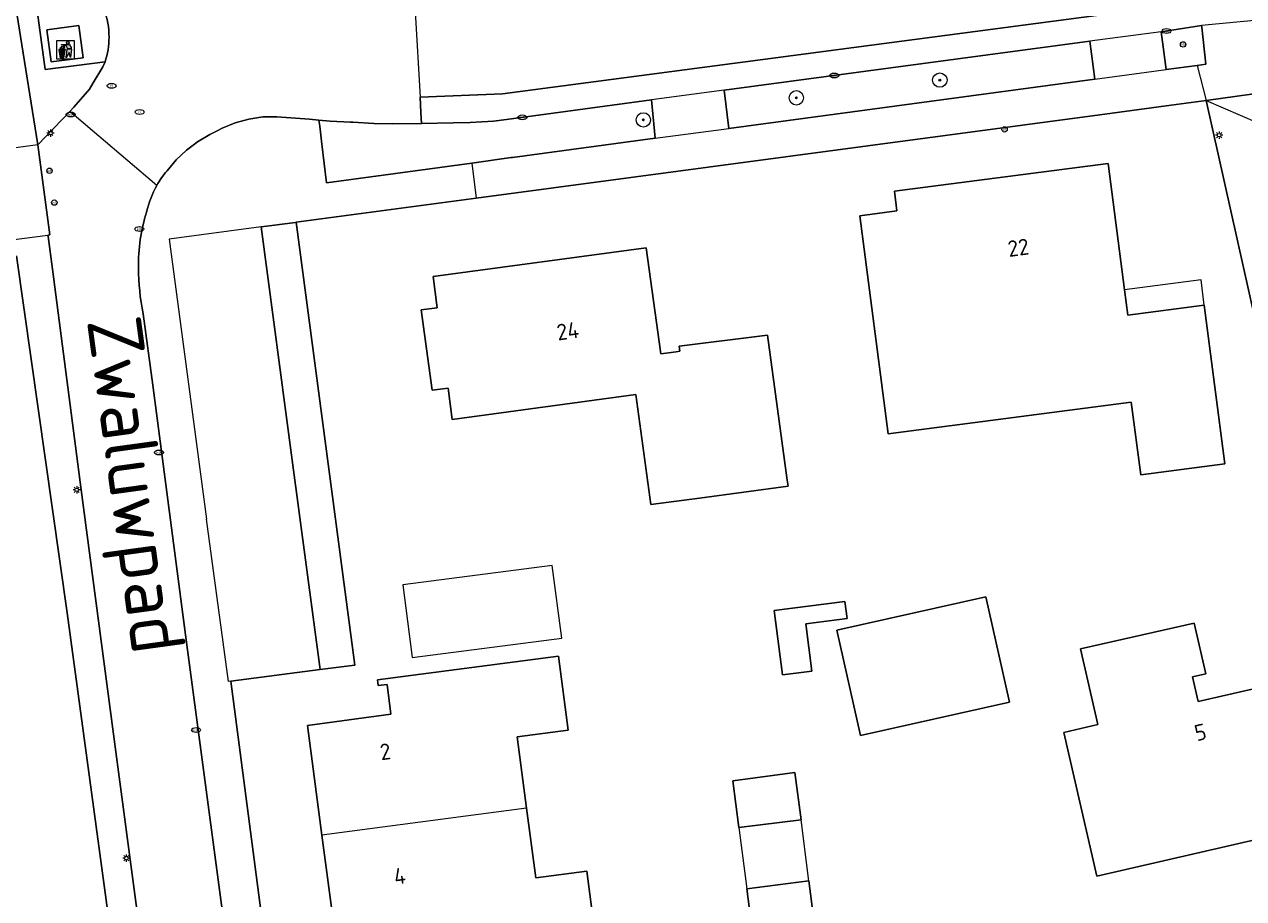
# Model space of a CAD drawing. Header units: metres. Extents: x 92650 to 117222, y 425801 to 461092.
# Tile 107 of 146: x 115710 to 115778, y 426618 to 426667. Entities that reach past the tile are written whole.
import ezdxf
from ezdxf.enums import TextEntityAlignment as Align

# ---------------------------------------------------------------- set-up
doc = ezdxf.new("R2010")
doc.units = ezdxf.units.M
doc.layers.get('0').update_dxf_attribs({"color": 253, "linetype": 'CONTINUOUS', "lineweight": 15})
for name, color, linetype, lineweight in [('B-WE-GR-BEPLANTING_CULTUUR_BODEMBEDEKKER-GV', 253, 'CONTINUOUS', 15), ('B-WE-GR-BEPLANTING_CULTUUR_HEESTERS-GV', 253, 'CONTINUOUS', 15), ('B-WE-GR-BOOM-S', 253, 'CONTINUOUS', 15), ('B-WE-IE-AFVAL APART PLAATS-S', 253, 'CONTINUOUS', 15), ('B-WE-IE-MEUBILAIR-S', 253, 'CONTINUOUS', 15), ('B-WE-KW-KUNSTWERK_DEK-GV', 253, 'CONTINUOUS', 15), ('B-WE-OG-BEBOUWING-GV', 253, 'CONTINUOUS', 15), ('B-WE-OG-BEBOUWING-T18', 253, 'CONTINUOUS', 15), ('B-WE-OG-BEBOUWING_LUIFEL-GV', 253, 'CONTINUOUS', 15), ('B-WE-OG-BEBOUWING_OVERBOUWING-GV', 253, 'CONTINUOUS', 15), ('B-WE-OG-TERREIN_BEGROEID-GV', 253, 'CONTINUOUS', 15), ('B-WE-OG-TERREIN_ERF-GV', 253, 'CONTINUOUS', 15), ('B-WE-OG-TERREIN_OEVER-GV', 253, 'CONTINUOUS', 15), ('B-WE-OG-TOPOGRAFIE-T18', 7, 'CONTINUOUS', 15), ('B-WE-OG-WATER_SLOOT-GV', 253, 'CONTINUOUS', 15), ('B-WE-VH-GESLOTENVERHARDING-GV', 253, 'CONTINUOUS', 15), ('B-WE-VH-OPENVERHARDING_BETONSTRAATSTEEN-GV', 253, 'CONTINUOUS', 15), ('B-WE-VH-OPENVERHARDING_TEGEL-GV', 253, 'CONTINUOUS', 15)]:
    doc.layers.add(name, color=color, linetype=linetype, lineweight=lineweight)
doc.styles.add('NLCS-ISO', font='NLCS-ISO.ttf')
doc.styles.add('NLCS-ISO-M200-T18', font='NLCS-ISO.ttf', dxfattribs={"height": 0.36})

# ---------------------------------------------------------------- blocks, each defined once
blk = doc.blocks.new('SIE-AFVAL APART PLAATS-SO')
h = blk.add_hatch(color=256)
h.dxf.hatch_style = 1
h.paths.add_polyline_path([(-0.09, 0.07), (-1.76, 0.07, 0.819081), (-1.79, -0.09), (-1.4, -2.19, 0.36153), (-1.37, -2.21), (-0.47, -2.21, 0.36153), (-0.44, -2.19), (-0.05, -0.09, 0.819081)])
h.paths.add_polyline_path([(-0.16, -0.1), (-0.2, -0.33), (-0.49, -0.33), (-0.47, -0.1)], flags=16)
h.paths.add_polyline_path([(-0.55, -0.1), (-0.58, -0.33), (-0.87, -0.33), (-0.87, -0.1)], flags=16)
h.paths.add_polyline_path([(-0.22, -0.42), (-0.27, -0.73), (-0.53, -0.73), (-0.5, -0.42)], flags=16)
h.paths.add_polyline_path([(-0.58, -0.42), (-0.61, -0.73), (-0.87, -0.73), (-0.87, -0.42)], flags=16)
h.paths.add_polyline_path([(-0.95, -0.1), (-0.95, -0.33), (-1.27, -0.33), (-1.29, -0.1)], flags=16)
h.paths.add_polyline_path([(-0.95, -0.42), (-0.95, -0.73), (-1.23, -0.73), (-1.26, -0.42)], flags=16)
h.paths.add_polyline_path([(-0.29, -0.83), (-0.34, -1.09), (-0.56, -1.09), (-0.54, -0.83)], flags=16)
h.paths.add_polyline_path([(-0.62, -0.83), (-0.65, -1.09), (-0.87, -1.09), (-0.87, -0.83)], flags=16)
h.paths.add_polyline_path([(-0.95, -0.83), (-0.95, -1.09), (-1.2, -1.09), (-1.22, -0.83)], flags=16)
h.paths.add_polyline_path([(-1.35, -0.33), (-1.64, -0.33), (-1.69, -0.1), (-1.37, -0.1)], flags=16)
h.paths.add_polyline_path([(-1.34, -0.42), (-1.31, -0.73), (-1.57, -0.73), (-1.63, -0.42)], flags=16)
h.paths.add_polyline_path([(-0.36, -1.18), (-0.41, -1.44), (-0.6, -1.44), (-0.57, -1.18)], flags=16)
h.paths.add_polyline_path([(-0.65, -1.18), (-0.68, -1.44), (-0.87, -1.44), (-0.87, -1.18)], flags=16)
h.paths.add_polyline_path([(-1.3, -0.83), (-1.28, -1.09), (-1.5, -1.09), (-1.55, -0.83)], flags=16)
h.paths.add_polyline_path([(-0.95, -1.18), (-0.95, -1.44), (-1.17, -1.44), (-1.19, -1.18)], flags=16)
h.paths.add_polyline_path([(-0.42, -1.53), (-0.47, -1.79), (-0.63, -1.79), (-0.6, -1.53)], flags=16)
h.paths.add_polyline_path([(-1.27, -1.18), (-1.25, -1.44), (-1.44, -1.44), (-1.49, -1.18)], flags=16)
h.paths.add_polyline_path([(-0.69, -1.53), (-0.71, -1.79), (-0.87, -1.79), (-0.87, -1.53)], flags=16)
h.paths.add_polyline_path([(-0.95, -1.53), (-0.95, -1.79), (-1.13, -1.79), (-1.16, -1.53)], flags=16)
h.paths.add_polyline_path([(-1.24, -1.53), (-1.22, -1.79), (-1.37, -1.79), (-1.42, -1.53)], flags=16)
h.paths.add_polyline_path([(-0.49, -1.89), (-0.53, -2.13), (-0.66, -2.13), (-0.64, -1.89)], flags=16)
h.paths.add_polyline_path([(-0.72, -1.89), (-0.74, -2.13), (-0.87, -2.13), (-0.87, -1.89)], flags=16)
h.paths.add_polyline_path([(-0.95, -1.89), (-0.95, -2.13), (-1.1, -2.13), (-1.12, -1.89)], flags=16)
h.paths.add_polyline_path([(-1.21, -1.89), (-1.18, -2.13), (-1.31, -2.13), (-1.35, -1.89)], flags=16)
h.paths.add_polyline_path([(-0.19, 0.78, -0.01173), (-0.3, 0.78, -0.148797), (-0.42, 1.03, -0.136076), (-0.69, 0.87), (-0.78, 0.85, -0.038293), (-1.14, 0.96), (-1.19, 0.81, -0.243822), (-1.56, 0.45, 0.344326), (-1, 0.22, -0.139345), (-0.6, 0.22, 0.618436), (-0.56, 0.27, -0.441494), (-0.47, 0.44, 0.309048)])
h.paths.add_polyline_path([(-0.49, 0.51, 0.351556), (-0.64, 0.31, 0.121061), (-1.02, 0.29, -0.288745), (-1.45, 0.42, 0.203599), (-1.12, 0.79), (-1.09, 0.87, 0.083075), (-0.28, 0.71, -0.242261)], flags=16)
h.paths.add_polyline_path([(-0.4, 0.79, -0.023345), (-0.63, 0.82, 0.07081), (-0.46, 0.9, 0.059965)], flags=16)
h.paths.add_polyline_path([(1.12, 1.48), (-1.07, 1.48, 0.860559), (-1.08, 1.42), (0.29, 1, -0.146703), (0.53, 0.28, 0.421968), (0.56, 0.25), (1.6, 0.31, 0.450293), (1.63, 0.34, 0.122241)])
h.paths.add_polyline_path([(0.26, 1.93, 1), (1.07, 1.93, 1)])
h.paths.add_polyline_path([(1.65, 0.15, 0.429303), (1.62, 0.18), (0.55, 0.23, 0.38429), (0.51, 0.2), (0.16, -2.16, 0.83726), (0.22, -2.18), (0.99, -0.78, -0.688204), (1.05, -0.78), (1.36, -2.14, 0.84934), (1.42, -2.14)])
for p, q in [((-0.09, 0.07), (-1.76, 0.07)), ((-1.4, -2.19), (-1.79, -0.09)), ((-1.37, -0.1), (-1.69, -0.1)), ((-1.64, -0.33), (-1.69, -0.1)), ((-1.64, -0.33), (-1.35, -0.33)), ((-1.63, -0.42), (-1.34, -0.42)), ((-1.57, -0.73), (-1.63, -0.42)), ((-1.57, -0.73), (-1.31, -0.73)), ((-1.55, -0.83), (-1.3, -0.83)), ((-1.5, -1.09), (-1.55, -0.83)), ((-1.5, -1.09), (-1.28, -1.09)), ((-1.49, -1.18), (-1.27, -1.18)), ((-1.44, -1.44), (-1.49, -1.18)), ((-1.44, -1.44), (-1.25, -1.44)), ((-1.42, -1.53), (-1.24, -1.53)), ((-1.37, -1.79), (-1.42, -1.53)), ((-1.37, -1.79), (-1.22, -1.79)), ((-1.37, -2.21), (-0.47, -2.21)), ((-1.31, -2.13), (-1.35, -1.89)), ((-1.35, -1.89), (-1.21, -1.89)), ((-1.31, -2.13), (-1.18, -2.13)), ((-0.95, -0.1), (-1.29, -0.1)), ((-1.27, -0.33), (-0.95, -0.33)), ((-1.26, -0.42), (-0.95, -0.42)), ((-1.23, -0.73), (-0.95, -0.73)), ((-1.22, -0.83), (-0.95, -0.83)), ((-1.2, -1.09), (-0.95, -1.09)), ((-1.19, -1.18), (-0.95, -1.18)), ((-1.17, -1.44), (-0.95, -1.44)), ((-1.16, -1.53), (-0.95, -1.53)), ((-1.13, -1.79), (-0.95, -1.79)), ((-1.12, -1.89), (-0.95, -1.89)), ((-1.1, -2.13), (-0.95, -2.13)), ((-0.95, -0.1), (-0.95, -0.33)), ((-0.95, -0.42), (-0.95, -0.73)), ((-0.95, -0.83), (-0.95, -1.09)), ((-0.95, -1.18), (-0.95, -1.44)), ((-0.95, -1.53), (-0.95, -1.79)), ((-0.95, -1.89), (-0.95, -2.13)), ((-0.87, -0.1), (-0.87, -0.33)), ((-0.55, -0.1), (-0.87, -0.1)), ((-0.87, -0.33), (-0.58, -0.33)), ((-0.87, -0.42), (-0.87, -0.73)), ((-0.87, -0.42), (-0.58, -0.42)), ((-0.87, -0.73), (-0.61, -0.73)), ((-0.87, -0.83), (-0.62, -0.83)), ((-0.87, -0.83), (-0.87, -1.09)), ((-0.87, -1.09), (-0.65, -1.09)), ((-0.87, -1.18), (-0.65, -1.18)), ((-0.87, -1.18), (-0.87, -1.44)), ((-0.87, -1.44), (-0.68, -1.44)), ((-0.87, -1.53), (-0.69, -1.53)), ((-0.87, -1.53), (-0.87, -1.79)), ((-0.87, -1.79), (-0.71, -1.79)), ((-0.87, -1.89), (-0.87, -2.13)), ((-0.87, -1.89), (-0.72, -1.89)), ((-0.87, -2.13), (-0.74, -2.13)), ((-0.66, -2.13), (-0.53, -2.13)), ((-0.64, -1.89), (-0.49, -1.89)), ((-0.63, -1.79), (-0.47, -1.79)), ((-0.6, -1.44), (-0.41, -1.44)), ((-0.6, -1.53), (-0.42, -1.53)), ((-0.57, -1.18), (-0.36, -1.18)), ((-0.56, -1.09), (-0.34, -1.09)), ((-0.54, -0.83), (-0.29, -0.83)), ((-0.53, -0.73), (-0.27, -0.73)), ((-0.53, -2.13), (-0.49, -1.89)), ((-0.5, -0.42), (-0.22, -0.42)), ((-0.49, -0.33), (-0.2, -0.33)), ((-0.16, -0.1), (-0.47, -0.1)), ((-0.47, -1.79), (-0.42, -1.53)), ((-0.44, -2.19), (-0.05, -0.09)), ((-0.41, -1.44), (-0.36, -1.18)), ((-0.34, -1.09), (-0.29, -0.83)), ((-0.27, -0.73), (-0.22, -0.42)), ((-0.2, -0.33), (-0.16, -0.1))]:
    blk.add_line(p, q)
blk.add_lwpolyline([(-2.5, -2.51), (2.5, -2.51), (2.5, 2.49), (-2.5, 2.49)], close=True)
for points in [[(-0.78, 0.85, -0.038293), (-1.14, 0.96), (-1.19, 0.81, -0.243822), (-1.56, 0.45, 0.344326), (-1, 0.22, -0.139345), (-0.6, 0.22, 0.618436), (-0.56, 0.27, -0.441494), (-0.47, 0.44, 0.309048), (-0.19, 0.78, -0.01173), (-0.3, 0.78, -0.01173)], [(-0.78, 0.85), (-0.69, 0.87, 0.136076), (-0.42, 1.03, 0.156405), (-0.29, 0.77)], [(-0.78, 0.85), (-0.69, 0.87, 0.136076), (-0.42, 1.03, 0.148797), (-0.3, 0.78, 0.148797)], [(-0.63, 0.82, 0.07081), (-0.46, 0.9, 0.059965), (-0.4, 0.79, 0.059965)], [(-0.4, 0.79, -0.023345), (-0.63, 0.82)]]:
    blk.add_lwpolyline(points, format="xyb")
for points in [[(-1.09, 0.87), (-1.12, 0.79, -0.203599), (-1.45, 0.42, 0.288745), (-1.02, 0.29, -0.121061), (-0.64, 0.31, -0.351556), (-0.49, 0.51, 0.242261), (-0.28, 0.71, -0.083075)], [(-1.07, 1.48), (1.12, 1.48, -0.122241), (1.63, 0.34, -0.450293), (1.6, 0.31), (0.56, 0.25, -0.421968), (0.53, 0.28, 0.146703), (0.29, 1), (-1.08, 1.42, -0.860559)], [(0.55, 0.23), (1.62, 0.18, -0.429303), (1.65, 0.15), (1.42, -2.14, -0.84934), (1.36, -2.14), (1.05, -0.78, 0.688204), (0.99, -0.78), (0.22, -2.18, -0.83726), (0.16, -2.16), (0.51, 0.2, -0.38429)]]:
    blk.add_lwpolyline(points, format="xyb", close=True)
for points in [[(-1.35, -0.33), (-1.37, -0.1)], [(-1.31, -0.73), (-1.34, -0.42)], [(-1.28, -1.09), (-1.3, -0.83)], [(-1.27, -0.33), (-1.29, -0.1)], [(-1.25, -1.44), (-1.27, -1.18)], [(-1.23, -0.73), (-1.26, -0.42)], [(-1.22, -1.79), (-1.24, -1.53)], [(-1.2, -1.09), (-1.22, -0.83)], [(-1.18, -2.13), (-1.21, -1.89)], [(-1.17, -1.44), (-1.19, -1.18)], [(-1.18, -2.22), (-1.18, -2.21)], [(-1.13, -1.79), (-1.16, -1.53)], [(-1.1, -2.13), (-1.12, -1.89)], [(-0.74, -2.13), (-0.72, -1.89)], [(-0.71, -1.79), (-0.69, -1.53)], [(-0.68, -1.44), (-0.65, -1.18)], [(-0.66, -2.13), (-0.64, -1.89)], [(-0.65, -1.09), (-0.62, -0.83)], [(-0.63, -1.79), (-0.6, -1.53)], [(-0.61, -0.73), (-0.58, -0.42)], [(-0.6, -1.44), (-0.57, -1.18)], [(-0.58, -0.33), (-0.55, -0.1)], [(-0.56, -1.09), (-0.54, -0.83)], [(-0.53, -0.73), (-0.5, -0.42)], [(-0.49, -0.33), (-0.47, -0.1)]]:
    blk.add_lwpolyline(points)
blk.add_circle((0.66, 1.93), 0.401)
for centre, radius, start, end in [((-1.76, -0.01), 0.0869, 90, 247.281), ((-0.09, -0.01), 0.0869, 292.719, 90), ((-1.37, -2.18), 0.0318, 190.4943, 270), ((-0.47, -2.18), 0.0318, 270, 349.5057)]:
    blk.add_arc(centre, radius, start, end)
blk = doc.blocks.new('SIE-MEUBILAIR_PAAL_LICHTMAST-SO')
for points in [[(-0.62, 0), (-1, 0)], [(-0.71, 0.71), (-0.44, 0.44)], [(0, 1), (0, 0.62)], [(0.44, 0.44), (0.71, 0.71)], [(1, 0), (0.62, 0)], [(-0.71, -0.71), (-0.44, -0.44)], [(0, -0.62), (0, -1)], [(0.44, -0.44), (0.71, -0.71)]]:
    blk.add_lwpolyline(points)
blk.add_circle((0, 0), 0.5)
blk = doc.blocks.new('SIE-MEUBILAIR_PAAL_AFSLUITPAAL-SO')
blk.add_circle((0, 0), 0.75)
at = {"style": 'NLCS-ISO'}
blk.add_text('af', height=0.75, dxfattribs=at).set_placement((0, 0.05), align=Align.MIDDLE_CENTER)
blk = doc.blocks.new('SIE-MEUBILAIR_PAAL_VERKEERSBORD-SO')
blk.add_circle((0, 0), 0.75)
at = {"style": 'NLCS-ISO'}
blk.add_text('vb', height=0.75, dxfattribs=at).set_placement((0, 0.07), align=Align.MIDDLE_CENTER)
blk = doc.blocks.new('SIE-MEUBILAIR_PUT_KOLK-SO')
blk.add_ellipse((0, 0), major_axis=(1.25, 0), ratio=0.54)
at = {"style": 'NLCS-ISO'}
blk.add_text('klk', height=0.75, dxfattribs=at).set_placement((0.03, 0), align=Align.MIDDLE_CENTER)
blk = doc.blocks.new('SIE-MEUBILAIR_PUT_RIOOLPUT-SO')
blk.add_ellipse((0, 0), major_axis=(1.25, 0), ratio=0.54)
at = {"style": 'NLCS-ISO'}
blk.add_text('ri', height=0.75, dxfattribs=at).set_placement((-0.04, 0.07), align=Align.MIDDLE_CENTER)
blk = doc.blocks.new('SGR-BOOM_GBKN-SO')
at = {"linetype": 'ByBlock', "lineweight": 18}
h = blk.add_hatch(color=0, dxfattribs=at)
h.dxf.hatch_style = 1
edge = h.paths.add_edge_path()
edge.add_arc((0, 0), 0.25, 0, 360)
at = {"color": 0, "linetype": 'ByBlock', "lineweight": 18}
for radius in [2, 0.25]:
    blk.add_circle((0, 0), radius, dxfattribs=at)
at = {"color": 0, "linetype": 'ByBlock', "lineweight": 18, "style": 'NLCS-ISO'}
blk.add_attdef('SOORT', (2.5, 0), '', height=1.5, dxfattribs=at)

msp = doc.modelspace()

# ---------------------------------------------------------------- linework, layer by layer
at = {"layer": 'B-WE-GR-BEPLANTING_CULTUUR_BODEMBEDEKKER-GV', "transparency": 33554687, "flags": 128}
for points in [[(115773.728, 426664.58), (115775.436, 426664.81), (115775.918, 426664.885), (115775.694, 426666.937), (115775.684, 426667.035), (115774.032, 426666.764), (115773.443, 426666.685)], [(115769.759, 426664.048), (115769.474, 426666.154), (115749.133, 426663.432), (115749.398, 426661.313)], [(115737.373, 426659.698), (115745.29, 426660.761), (115745.093, 426662.892), (115737.038, 426661.814), (115736.309, 426661.718), (115735.007, 426661.644), (115734.073, 426661.621), (115732.308, 426661.577), (115732.271, 426661.576), (115730.666, 426661.559), (115729.65, 426661.585), (115728.479, 426661.653), (115728.351, 426661.66), (115727.217, 426661.721), (115726.598, 426661.774), (115726.64, 426661.43), (115726.761, 426660.437), (115727.025, 426658.282), (115735.095, 426659.386), (115737.295, 426659.687)]]:
    msp.add_lwpolyline(points, close=True, dxfattribs=at)
at = {"layer": 'B-WE-GR-BEPLANTING_CULTUUR_HEESTERS-GV', "transparency": 33554687, "flags": 128}
msp.add_lwpolyline([(115726.676, 426631.225), (115728.598, 426631.476), (115725.332, 426656.092), (115725.287, 426656.086), (115723.391, 426655.832), (115725.116, 426642.865)], close=True, dxfattribs=at)
at = {"layer": 'B-WE-KW-KUNSTWERK_DEK-GV', "transparency": 33554687, "flags": 128}
msp.add_lwpolyline([(115696.623, 426653.424), (115697.492, 426653.538), (115699.308, 426653.777), (115700.1, 426653.881), (115708.513, 426654.987), (115709.639, 426655.134), (115711.524, 426655.382), (115711.629, 426655.396), (115710.96, 426660.396), (115708.909, 426660.125), (115708.11, 426660.019), (115699.381, 426658.864), (115698.772, 426658.783), (115695.961, 426658.411), (115695.977, 426658.293), (115696.36, 426655.404), (115696.609, 426653.53)], close=True, dxfattribs=at)
at = {"layer": 'B-WE-OG-BEBOUWING-GV', "transparency": 33554687, "flags": 128}
for points in [[(115775.839, 426651.486), (115771.585, 426650.932), (115771.401, 426652.34), (115770.485, 426659.367), (115758.613, 426657.815), (115758.74, 426656.736), (115756.676, 426656.454), (115758.256, 426644.334), (115771.781, 426646.096), (115772.308, 426642.051), (115776.989, 426642.661)], [(115744.231, 426646.511), (115745.054, 426640.396), (115747.761, 426640.76), (115752.69, 426641.423), (115752.645, 426641.756), (115751.546, 426649.821), (115746.641, 426649.202), (115746.679, 426648.922), (115746.464, 426648.893), (115745.621, 426648.78), (115744.807, 426654.67), (115732.946, 426653.074), (115733.179, 426651.34), (115732.287, 426651.22), (115732.889, 426646.75), (115733.781, 426646.87), (115734.014, 426645.136)], [(115755.85, 426635.01), (115751.92, 426634.5), (115752.38, 426630.93), (115754.01, 426631.14), (115753.67, 426633.77), (115755.97, 426634.06)], [(115755.402, 426633.423), (115756.712, 426627.567), (115764.997, 426629.42), (115763.687, 426635.276)], [(115779.146, 426630.278), (115775.498, 426629.451), (115775.184, 426630.815), (115775.934, 426630.988), (115775.283, 426633.814), (115768.955, 426632.376), (115769.924, 426628.167), (115768.034, 426627.731), (115769.855, 426619.736), (115780.984, 426622.299)], [(115749.621, 426625.041), (115749.957, 426622.439), (115753.41, 426622.88), (115753.07, 426625.498)], [(115726.76, 426622.024), (115727.566, 426615.924), (115732.218, 426616.539), (115732.436, 426614.877), (115731.94, 426614.812), (115731.969, 426614.594), (115742.035, 426615.912), (115741.497, 426620.026), (115738.661, 426619.655), (115738.147, 426623.525)], [(115750.395, 426619.043), (115750.783, 426616.007), (115754.236, 426616.438), (115753.845, 426619.485)]]:
    msp.add_lwpolyline(points, close=True, dxfattribs=at)
msp.add_lwpolyline([(115738.147, 426623.525), (115737.621, 426627.484), (115740.457, 426627.856), (115739.918, 426631.97), (115729.851, 426630.652), (115729.893, 426630.335), (115730.389, 426630.4), (115730.606, 426628.738), (115725.955, 426628.124), (115726.76, 426622.024)], dxfattribs=at)
at = {"layer": 'B-WE-OG-BEBOUWING_LUIFEL-GV', "transparency": 33554687, "flags": 128}
for points in [[(115771.401, 426652.34), (115771.585, 426650.932), (115775.839, 426651.486), (115775.659, 426652.887)], [(115753.41, 426622.88), (115749.957, 426622.439), (115750.395, 426619.043), (115753.845, 426619.485)]]:
    msp.add_lwpolyline(points, close=True, dxfattribs=at)
at = {"layer": 'B-WE-OG-BEBOUWING_OVERBOUWING-GV', "transparency": 33554687, "flags": 128}
msp.add_lwpolyline([(115740.101, 426632.969), (115739.577, 426637.017), (115731.265, 426635.942), (115731.788, 426631.894)], close=True, dxfattribs=at)
at = {"layer": 'B-WE-OG-TERREIN_BEGROEID-GV', "transparency": 33554687, "flags": 128}
msp.add_lwpolyline([(115700.992, 426724.313), (115707.856, 426679.938), (115708.987, 426672.819), (115710.96, 426660.396), (115712.742, 426662.252), (115712.964, 426662.483), (115713.839, 426663.498), (115714.048, 426663.848), (115714.582, 426664.741), (115714.701, 426665.013), (115711.365, 426664.585), (115710.742, 426669.256), (115713.632, 426669.646), (115713.205, 426670.222), (115712.687, 426670.885)], dxfattribs=at)
at = {"layer": 'B-WE-OG-TERREIN_ERF-GV', "transparency": 33554687, "flags": 128}
for points in [[(115781.436, 426638.323), (115775.938, 426662.865), (115773.995, 426662.605), (115770.027, 426662.074), (115735.337, 426657.431), (115725.332, 426656.092), (115728.598, 426631.476), (115726.676, 426631.225), (115721.692, 426630.573), (115724.341, 426610.329)], [(115750.783, 426616.007), (115750.395, 426619.043), (115753.845, 426619.485), (115754.236, 426616.438)]]:
    msp.add_lwpolyline(points, dxfattribs=at)
for points in [[(115771.781, 426646.096), (115758.256, 426644.334), (115756.676, 426656.454), (115758.74, 426656.736), (115758.613, 426657.815), (115770.485, 426659.367), (115771.401, 426652.34), (115771.585, 426650.932), (115775.839, 426651.486), (115776.989, 426642.661), (115772.308, 426642.051)], [(115745.054, 426640.396), (115744.231, 426646.511), (115734.014, 426645.136), (115733.781, 426646.87), (115732.889, 426646.75), (115732.287, 426651.22), (115733.179, 426651.34), (115732.946, 426653.074), (115744.807, 426654.67), (115745.621, 426648.78), (115746.464, 426648.893), (115746.679, 426648.922), (115746.641, 426649.202), (115751.546, 426649.821), (115752.645, 426641.756), (115752.69, 426641.423), (115747.761, 426640.76)], [(115755.85, 426635.01), (115755.97, 426634.06), (115753.67, 426633.77), (115754.01, 426631.14), (115752.38, 426630.93), (115751.92, 426634.5)], [(115755.402, 426633.423), (115763.687, 426635.276), (115764.997, 426629.42), (115756.712, 426627.567)], [(115779.146, 426630.278), (115780.984, 426622.299), (115769.855, 426619.736), (115768.034, 426627.731), (115769.924, 426628.167), (115768.955, 426632.376), (115775.283, 426633.814), (115775.934, 426630.988), (115775.184, 426630.815), (115775.498, 426629.451)], [(115726.76, 426622.024), (115725.955, 426628.124), (115730.606, 426628.738), (115730.389, 426630.4), (115729.893, 426630.335), (115729.851, 426630.652), (115739.918, 426631.97), (115740.457, 426627.856), (115737.621, 426627.484), (115738.147, 426623.525), (115738.661, 426619.655), (115741.497, 426620.026), (115742.035, 426615.912), (115731.969, 426614.594), (115731.94, 426614.812), (115732.436, 426614.877), (115732.218, 426616.539), (115727.566, 426615.924)], [(115749.957, 426622.439), (115749.621, 426625.041), (115753.07, 426625.498), (115753.41, 426622.88)]]:
    msp.add_lwpolyline(points, close=True, dxfattribs=at)
at = {"layer": 'B-WE-OG-TERREIN_OEVER-GV', "transparency": 33554687, "flags": 128}
for points in [[(115709.989, 426604.809), (115711.582, 426604.977), (115712.148, 426605.037), (115713.167, 426605.068), (115714.565, 426605.203), (115715.972, 426605.833), (115716.777, 426606.523), (115717.01, 426606.723), (115717.425, 426607.408), (115717.565, 426609.673), (115715.295, 426626.659), (115713.365, 426641.211), (115711.771, 426653.484), (115711.534, 426655.307), (115711.524, 426655.382), (115711.629, 426655.396), (115710.96, 426660.396), (115708.987, 426672.819)], [(115709.773, 426654.219), (115712.594, 426634.375), (115715.664, 426611.719), (115715.922, 426609.316), (115715.968, 426608.883), (115715.954, 426607.996), (115715.842, 426607.451), (115715.631, 426607.056), (115715.156, 426606.559), (115714.658, 426606.215), (115714.271, 426606.045), (115713.615, 426605.945), (115712.978, 426605.884), (115712.436, 426605.824), (115711.817, 426605.783), (115710.797, 426605.808), (115710.269, 426606.016), (115710.155, 426606.443)]]:
    msp.add_lwpolyline(points, dxfattribs=at)
at = {"layer": 'B-WE-OG-WATER_SLOOT-GV', "transparency": 33554687, "flags": 128}
msp.add_lwpolyline([(115710.155, 426606.443), (115710.269, 426606.016), (115710.797, 426605.808), (115711.817, 426605.783), (115712.436, 426605.824), (115712.978, 426605.884), (115713.615, 426605.945), (115714.271, 426606.045), (115714.658, 426606.215), (115715.156, 426606.559), (115715.631, 426607.056), (115715.842, 426607.451), (115715.954, 426607.996), (115715.968, 426608.883), (115715.922, 426609.316), (115715.664, 426611.719), (115712.594, 426634.375), (115709.773, 426654.219)], dxfattribs=at)
at = {"layer": 'B-WE-VH-GESLOTENVERHARDING-GV', "transparency": 33554687, "flags": 128}
msp.add_lwpolyline([(115713.248, 426667.035), (115711.463, 426666.79), (115711.706, 426665.006), (115713.491, 426665.239)], close=True, dxfattribs=at)
at = {"layer": 'B-WE-VH-OPENVERHARDING_BETONSTRAATSTEEN-GV', "transparency": 33554687, "flags": 128}
msp.add_lwpolyline([(115732.222, 426663.057), (115736.801, 426663.229), (115774.206, 426668.155), (115784.493, 426669.527), (115791.622, 426670.483), (115808.752, 426672.783), (115825.262, 426674.452), (115837.812, 426675.208), (115846.398, 426675.497), (115846.389, 426680.599), (115834.859, 426680.397), (115825.094, 426679.747), (115813.831, 426678.644), (115792.053, 426675.795), (115736.011, 426668.274), (115731.946, 426667.79)], close=True, dxfattribs=at)
at = {"layer": 'B-WE-VH-OPENVERHARDING_BETONSTRAATSTEEN-GV', "transparency": 33554687}
for points in [[(115714.652, 426667.928, -0.085342), (115714.926, 426666.38)], [(115714.926, 426666.38, -0.079739), (115714.701, 426665.013)], [(115717.578, 426658.136, -0.04692), (115718.151, 426658.954)], [(115717.014, 426656.66, -0.075249), (115717.578, 426658.136)], [(115716.664, 426655.129, -0.037847), (115717.014, 426656.66)], [(115716.564, 426653.559, -0.040761), (115716.664, 426655.129)], [(115716.822, 426651.011, -0.051053), (115716.564, 426653.559)]]:
    msp.add_lwpolyline(points, format="xyb", dxfattribs=at)
at = {"layer": 'B-WE-VH-OPENVERHARDING_BETONSTRAATSTEEN-GV', "transparency": 33554687, "flags": 128}
for points in [[(115714.701, 426665.013), (115714.582, 426664.741), (115714.048, 426663.848), (115713.839, 426663.498), (115712.964, 426662.483), (115712.742, 426662.252)], [(115788.752, 426644.786), (115784.434, 426664.045), (115775.938, 426662.865), (115778.773, 426661.637), (115779.771, 426661.205), (115780.464, 426658.083), (115783.666, 426643.645)], [(115718.151, 426658.954), (115718.66, 426659.557), (115719.229, 426660.1), (115719.669, 426660.437), (115719.845, 426660.571), (115720.523, 426660.969), (115720.941, 426661.182), (115721.211, 426661.319), (115721.936, 426661.618), (115722.691, 426661.827), (115723.472, 426661.959), (115724.265, 426661.956), (115726.069, 426661.82), (115726.598, 426661.774), (115727.217, 426661.721), (115728.351, 426661.66), (115728.479, 426661.653), (115729.65, 426661.585), (115730.666, 426661.559), (115732.271, 426661.576), (115732.308, 426661.577), (115732.272, 426662.188), (115732.222, 426663.057)], [(115775.938, 426662.865), (115781.436, 426638.323), (115782.726, 426632.566), (115783.931, 426642.464), (115783.666, 426643.645)], [(115717.578, 426658.136), (115712.742, 426662.252), (115710.96, 426660.396)], [(115710.96, 426660.396), (115711.629, 426655.396), (115711.524, 426655.382), (115711.534, 426655.307), (115711.771, 426653.484), (115713.365, 426641.211), (115715.295, 426626.659), (115717.565, 426609.673), (115717.425, 426607.408), (115717.01, 426606.723), (115716.777, 426606.523), (115718.455, 426606.731), (115722.623, 426607.247), (115722.422, 426608.757), (115722.247, 426610.077), (115719.176, 426633.16), (115717.351, 426647.035), (115716.822, 426651.011)]]:
    msp.add_lwpolyline(points, dxfattribs=at)
at = {"layer": 'B-WE-VH-OPENVERHARDING_TEGEL-GV', "transparency": 33554687, "flags": 128}
for points in [[(115846.398, 426675.497), (115837.812, 426675.208), (115825.262, 426674.452), (115808.752, 426672.783), (115791.622, 426670.483), (115784.493, 426669.527), (115774.206, 426668.155), (115736.801, 426663.229), (115732.222, 426663.057), (115732.272, 426662.188), (115732.308, 426661.577), (115734.073, 426661.621), (115735.007, 426661.644), (115736.309, 426661.718), (115737.038, 426661.814), (115745.093, 426662.892)], [(115713.901, 426669.284), (115713.632, 426669.646), (115710.742, 426669.256), (115711.365, 426664.585), (115714.701, 426665.013)], [(115773.443, 426666.685), (115774.032, 426666.764), (115775.684, 426667.035)], [(115749.133, 426663.432), (115769.474, 426666.154)], [(115775.436, 426664.81), (115773.728, 426664.58)], [(115769.759, 426664.048), (115749.398, 426661.313)], [(115745.29, 426660.761), (115737.373, 426659.698), (115737.295, 426659.687), (115735.095, 426659.386), (115735.337, 426657.431), (115770.027, 426662.074), (115773.995, 426662.605), (115775.938, 426662.865)], [(115727.025, 426658.282), (115726.761, 426660.437), (115726.64, 426661.43), (115726.598, 426661.774), (115726.069, 426661.82), (115724.265, 426661.956), (115723.472, 426661.959), (115722.691, 426661.827), (115721.936, 426661.618), (115721.211, 426661.319), (115720.941, 426661.182), (115720.523, 426660.969), (115719.845, 426660.571), (115719.669, 426660.437), (115719.229, 426660.1), (115718.66, 426659.557), (115718.151, 426658.954)], [(115735.095, 426659.386), (115727.025, 426658.282)], [(115723.391, 426655.832), (115725.287, 426656.086), (115725.332, 426656.092), (115735.337, 426657.431)], [(115721.692, 426630.573), (115726.676, 426631.225), (115725.116, 426642.865), (115723.391, 426655.832), (115718.267, 426655.146), (115720.349, 426639.585)], [(115716.822, 426651.011), (115717.351, 426647.035), (115719.176, 426633.16), (115722.247, 426610.077), (115722.422, 426608.757), (115722.623, 426607.247), (115724.711, 426607.505), (115724.643, 426608.024), (115724.432, 426609.64), (115724.341, 426610.329), (115721.692, 426630.573), (115721.568, 426630.556), (115720.349, 426639.585)]]:
    msp.add_lwpolyline(points, dxfattribs=at)
at = {"layer": 'B-WE-VH-OPENVERHARDING_TEGEL-GV', "transparency": 33554687}
for points in [[(115714.926, 426666.38, 0.085342), (115714.652, 426667.928)], [(115714.701, 426665.013, 0.079739), (115714.926, 426666.38)], [(115718.151, 426658.954, 0.04692), (115717.578, 426658.136)], [(115717.578, 426658.136, 0.075249), (115717.014, 426656.66)], [(115717.014, 426656.66, 0.037847), (115716.664, 426655.129)], [(115716.664, 426655.129, 0.040761), (115716.564, 426653.559)], [(115716.564, 426653.559, 0.051053), (115716.822, 426651.011)]]:
    msp.add_lwpolyline(points, format="xyb", dxfattribs=at)
at = {"layer": 'B-WE-VH-OPENVERHARDING_TEGEL-GV', "transparency": 33554687, "flags": 128}
for points in [[(115775.684, 426667.035), (115775.694, 426666.937), (115775.918, 426664.885), (115775.436, 426664.81), (115775.938, 426662.865), (115784.434, 426664.045), (115784.219, 426666.042), (115784.714, 426667.878)], [(115713.491, 426665.239), (115711.706, 426665.006), (115711.463, 426666.79), (115713.248, 426667.035)], [(115769.474, 426666.154), (115769.759, 426664.048), (115773.728, 426664.58), (115773.443, 426666.685)], [(115749.398, 426661.313), (115749.133, 426663.432), (115745.093, 426662.892), (115745.29, 426660.761)]]:
    msp.add_lwpolyline(points, close=True, dxfattribs=at)

# ---------------------------------------------------------------- block references
at = {"layer": 'B-WE-GR-BOOM-S', "transparency": 33554687, "xscale": 0.2, "yscale": 0.2, "zscale": 0.2}
for p in [(115761.132, 426663.995), (115753.151, 426663.012), (115744.641, 426661.785)]:
    msp.add_blockref('SGR-BOOM_GBKN-SO', p, dxfattribs=at)
at = {"layer": 'B-WE-IE-AFVAL APART PLAATS-S', "transparency": 33554687, "xscale": 0.2, "yscale": 0.2, "zscale": 0.2}
msp.add_blockref('SIE-AFVAL APART PLAATS-SO', (115712.501, 426665.68), dxfattribs=at)
at = {"layer": 'B-WE-IE-MEUBILAIR-S', "transparency": 33554687, "xscale": 0.2, "yscale": 0.2, "zscale": 0.2}
for name, p in [('SIE-MEUBILAIR_PUT_KOLK-SO', (115773.738, 426666.725)), ('SIE-MEUBILAIR_PAAL_VERKEERSBORD-SO', (115774.662, 426665.977)), ('SIE-MEUBILAIR_PUT_KOLK-SO', (115755.258, 426664.25)), ('SIE-MEUBILAIR_PUT_RIOOLPUT-SO', (115715.062, 426663.68)), ('SIE-MEUBILAIR_PUT_KOLK-SO', (115712.795, 426662.083)), ('SIE-MEUBILAIR_PUT_RIOOLPUT-SO', (115716.625, 426662.223)), ('SIE-MEUBILAIR_PUT_KOLK-SO', (115737.911, 426661.922)), ('SIE-MEUBILAIR_PAAL_AFSLUITPAAL-SO', (115764.734, 426661.257)), ('SIE-MEUBILAIR_PAAL_LICHTMAST-SO', (115711.664, 426661.05)), ('SIE-MEUBILAIR_PAAL_LICHTMAST-SO', (115776.665, 426660.934)), ('SIE-MEUBILAIR_PAAL_AFSLUITPAAL-SO', (115711.613, 426658.954)), ('SIE-MEUBILAIR_PAAL_AFSLUITPAAL-SO', (115711.883, 426657.186)), ('SIE-MEUBILAIR_PUT_KOLK-SO', (115716.616, 426655.718)), ('SIE-MEUBILAIR_PUT_KOLK-SO', (115717.706, 426643.291)), ('SIE-MEUBILAIR_PAAL_LICHTMAST-SO', (115713.125, 426641.218)), ('SIE-MEUBILAIR_PUT_KOLK-SO', (115719.769, 426627.867)), ('SIE-MEUBILAIR_PAAL_LICHTMAST-SO', (115715.885, 426620.744))]:
    msp.add_blockref(name, p, dxfattribs=at)

# ---------------------------------------------------------------- texts
at = {"layer": 'B-WE-OG-BEBOUWING-T18', "transparency": 33554687, "style": 'NLCS-ISO-M200-T18'}
for s, rotation, p in [('22', 7.4, (115765.496, 426654.683)), ('24', 7.7, (115740.44, 426650.046)), ('5', 13, (115775.626, 426627.741)), ('2', 7.5, (115730.29, 426626.664)), ('4', 7.5, (115731.095, 426619.75))]:
    msp.add_text(s, height=0.9, rotation=rotation, dxfattribs=at).set_placement(p, align=Align.MIDDLE)
at = {"layer": 'B-WE-OG-TOPOGRAFIE-T18', "transparency": 33554687, "style": 'NLCS-ISO-M200-T18'}
msp.add_text('Zwaluwpad', height=3, rotation=277.8, dxfattribs=at).set_placement((115716.006, 426641.433), align=Align.MIDDLE)

doc.saveas('drawing.dxf')
